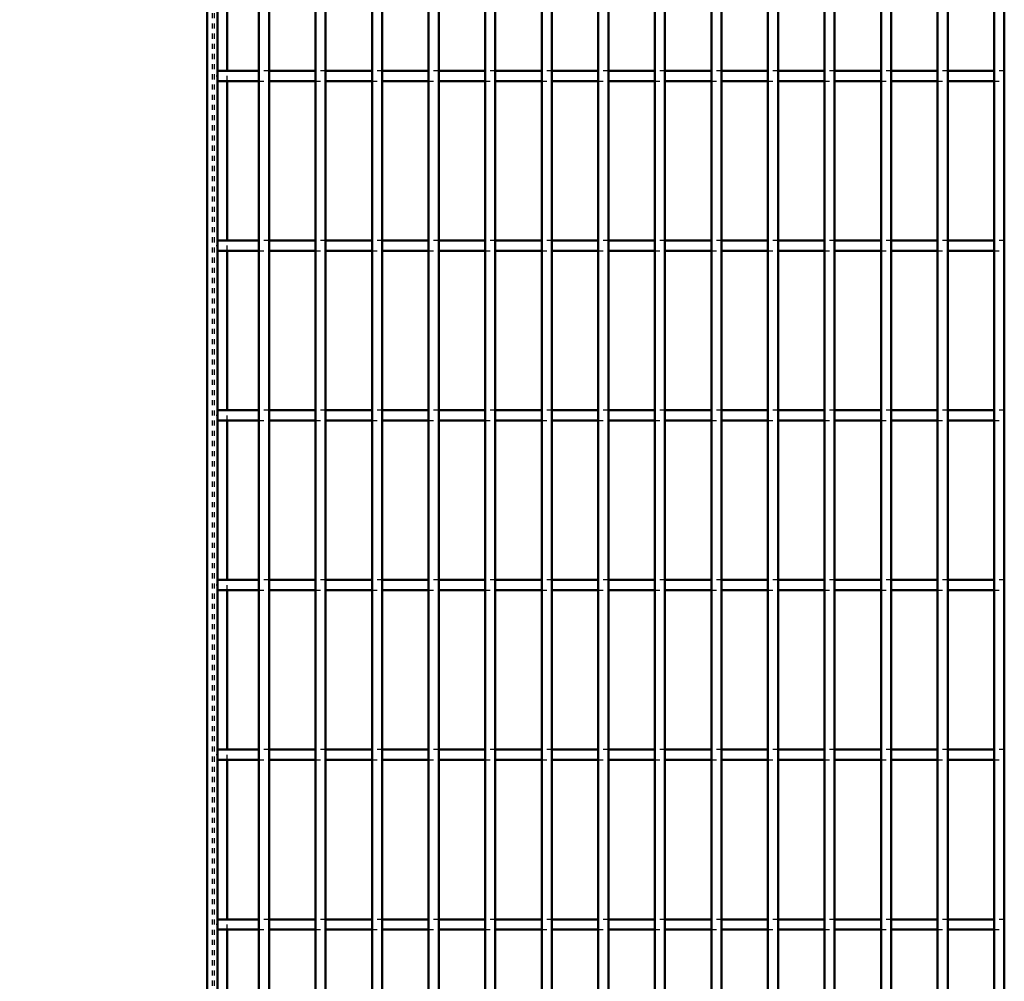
# Model space of a CAD drawing. Header units: millimetres. Extents: x -796 to 511, y -500 to 878.
# Tile 3 of 27: x -487 to -293, y -311 to -122. Entities that reach past the tile are written whole.
import ezdxf

# ---------------------------------------------------------------- set-up
doc = ezdxf.new("R2010")
doc.units = ezdxf.units.MM
doc.linetypes.add('Dashed', pattern=[2, 1, -1])
for name, color, linetype, lineweight in [('2d ConnectionPoints', 7, 'Continuous', 50), ('AM_0', 7, 'Continuous', 50), ('AM_5', 3, 'Continuous', 25), ('AM_9', 6, 'Dashed', 25)]:
    doc.layers.add(name, color=color, linetype=linetype, lineweight=lineweight)
doc.dimstyles.new('ISO-25', dxfattribs={"dimtxt": 2.5, "dimasz": 2.5, "dimexe": 1.25, "dimexo": 0.625, "dimtad": 1, "dimtxsty": 'Standard', "dimcen": 2.5, "dimadec": 0, "dimazin": 0, "dimtfac": 1, "dimtmove": 0, "dimatfit": 3, "dimfxl": 1, "dimarcsym": 0})

# ---------------------------------------------------------------- blocks, each defined once
blk = doc.blocks.new('3_twefc4wqy9pt9drhxivtimesd________0_in_LPP230331121190010003500_4')
at = {"layer": 'AM_0'}
for p, q in [((-439.845, -498), (-439.845, 498)), ((-437.845, -498), (-437.845, 498))]:
    blk.add_line(p, q, dxfattribs=at)
blk = doc.blocks.new('4_y2v9lfoh8xv8pfwpkh994w0oa________0_in_LPP230331121190010003500_4')
at = {"layer": 'AM_0'}
for p, q in [((-428.735, -498), (-428.735, 498)), ((-426.735, -498), (-426.735, 498))]:
    blk.add_line(p, q, dxfattribs=at)
blk = doc.blocks.new('5_xstwkeu9tbbggo5l43rgbr15n________0_in_LPP230331121190010003500_4')
at = {"layer": 'AM_0'}
for p, q in [((-417.625, -498), (-417.625, 498)), ((-415.625, -498), (-415.625, 498))]:
    blk.add_line(p, q, dxfattribs=at)
blk = doc.blocks.new('6_81m2d342fucfhji1vlv71qb2g________0_in_LPP230331121190010003500_4')
at = {"layer": 'AM_0'}
for p, q in [((-406.515, -498), (-406.515, 498)), ((-404.515, -498), (-404.515, 498))]:
    blk.add_line(p, q, dxfattribs=at)
blk = doc.blocks.new('7_srmgko8tgmb45jmji1effn18k________0_in_LPP230331121190010003500_4')
at = {"layer": 'AM_0'}
for p, q in [((-395.405, -498), (-395.405, 498)), ((-393.405, -498), (-393.405, 498))]:
    blk.add_line(p, q, dxfattribs=at)
blk = doc.blocks.new('8_e5spgnld1ubi8iixzpov5bzbc________0_in_LPP230331121190010003500_4')
at = {"layer": 'AM_0'}
for p, q in [((-384.295, -498), (-384.295, 498)), ((-382.295, -498), (-382.295, 498))]:
    blk.add_line(p, q, dxfattribs=at)
blk = doc.blocks.new('9_m7ba1gscdusn1tk2janabauuv________0_in_LPP230331121190010003500_4')
at = {"layer": 'AM_0'}
for p, q in [((-373.185, -498), (-373.185, 498)), ((-371.185, -498), (-371.185, 498))]:
    blk.add_line(p, q, dxfattribs=at)
blk = doc.blocks.new('10_p0fua1bbjc71pos6986tp3a4q________0_in_LPP230331121190010003500_4')
at = {"layer": 'AM_0'}
for p, q in [((-362.075, -498), (-362.075, 498)), ((-360.075, -498), (-360.075, 498))]:
    blk.add_line(p, q, dxfattribs=at)
blk = doc.blocks.new('11_caj3js1nyfqwdr86md7m94x6o________0_in_LPP230331121190010003500_4')
at = {"layer": 'AM_0'}
for p, q in [((-350.965, -498), (-350.965, 498)), ((-348.965, -498), (-348.965, 498))]:
    blk.add_line(p, q, dxfattribs=at)
blk = doc.blocks.new('12_queaogbuah0anxerkaszmd271________0_in_LPP230331121190010003500_4')
at = {"layer": 'AM_0'}
for p, q in [((-339.855, -498), (-339.855, 498)), ((-337.855, -498), (-337.855, 498))]:
    blk.add_line(p, q, dxfattribs=at)
blk = doc.blocks.new('13_tvjpty68c7vpq75gbgkeg75sc________0_in_LPP230331121190010003500_4')
at = {"layer": 'AM_0'}
for p, q in [((-328.745, -498), (-328.745, 498)), ((-326.745, -498), (-326.745, 498))]:
    blk.add_line(p, q, dxfattribs=at)
blk = doc.blocks.new('14_bwq1hydxvzdm4c4w3hs46k72s________0_in_LPP230331121190010003500_4')
at = {"layer": 'AM_0'}
for p, q in [((-317.635, -498), (-317.635, 498)), ((-315.635, -498), (-315.635, 498))]:
    blk.add_line(p, q, dxfattribs=at)
blk = doc.blocks.new('15_mlcw6q6k2vmyfkqtnvxl1a87k________0_in_LPP230331121190010003500_4')
at = {"layer": 'AM_0'}
for p, q in [((-306.525, -498), (-306.525, 498)), ((-304.525, -498), (-304.525, 498))]:
    blk.add_line(p, q, dxfattribs=at)
blk = doc.blocks.new('16_3q07gxdqfh2lvdhuzvlqqbhyi________0_in_LPP230331121190010003500_4')
at = {"layer": 'AM_0'}
for p, q in [((-295.415, -498), (-295.415, 498)), ((-293.415, -498), (-293.415, 498))]:
    blk.add_line(p, q, dxfattribs=at)
blk = doc.blocks.new('89_co8ar75vhdtif04k8bw2kjbhg________0_in_LPP230331121190010003500_4')
at = {"layer": 'AM_0'}
for p, q in [((-439.845, -298.97), (-448, -298.97)), ((-448, -298.97), (-448, -300.97)), ((-439.845, -298.97), (-439.845, -300.97)), ((-428.735, -298.97), (-437.845, -298.97)), ((-437.845, -300.97), (-437.845, -298.97)), ((-428.735, -298.97), (-428.735, -300.97)), ((-417.625, -298.97), (-426.735, -298.97)), ((-426.735, -300.97), (-426.735, -298.97)), ((-417.625, -298.97), (-417.625, -300.97)), ((-406.515, -298.97), (-415.625, -298.97)), ((-415.625, -300.97), (-415.625, -298.97)), ((-406.515, -298.97), (-406.515, -300.97)), ((-395.405, -298.97), (-404.515, -298.97)), ((-404.515, -300.97), (-404.515, -298.97)), ((-395.405, -298.97), (-395.405, -300.97)), ((-384.295, -298.97), (-393.405, -298.97)), ((-393.405, -300.97), (-393.405, -298.97)), ((-384.295, -298.97), (-384.295, -300.97)), ((-373.185, -298.97), (-382.295, -298.97)), ((-382.295, -300.97), (-382.295, -298.97)), ((-373.185, -298.97), (-373.185, -300.97)), ((-362.075, -298.97), (-371.185, -298.97)), ((-371.185, -300.97), (-371.185, -298.97)), ((-362.075, -298.97), (-362.075, -300.97)), ((-350.965, -298.97), (-360.075, -298.97)), ((-360.075, -300.97), (-360.075, -298.97)), ((-350.965, -298.97), (-350.965, -300.97)), ((-339.855, -298.97), (-348.965, -298.97)), ((-348.965, -300.97), (-348.965, -298.97)), ((-339.855, -298.97), (-339.855, -300.97)), ((-328.745, -298.97), (-337.855, -298.97)), ((-337.855, -300.97), (-337.855, -298.97)), ((-328.745, -298.97), (-328.745, -300.97)), ((-317.635, -298.97), (-326.745, -298.97)), ((-326.745, -300.97), (-326.745, -298.97)), ((-317.635, -298.97), (-317.635, -300.97)), ((-306.525, -298.97), (-315.635, -298.97)), ((-315.635, -300.97), (-315.635, -298.97)), ((-306.525, -298.97), (-306.525, -300.97)), ((-295.415, -298.97), (-304.525, -298.97)), ((-304.525, -300.97), (-304.525, -298.97)), ((-295.415, -298.97), (-295.415, -300.97)), ((-439.845, -300.97), (-448, -300.97)), ((-428.735, -300.97), (-437.845, -300.97)), ((-417.625, -300.97), (-426.735, -300.97)), ((-406.515, -300.97), (-415.625, -300.97)), ((-395.405, -300.97), (-404.515, -300.97)), ((-384.295, -300.97), (-393.405, -300.97)), ((-373.185, -300.97), (-382.295, -300.97)), ((-362.075, -300.97), (-371.185, -300.97)), ((-350.965, -300.97), (-360.075, -300.97)), ((-339.855, -300.97), (-348.965, -300.97)), ((-328.745, -300.97), (-337.855, -300.97)), ((-317.635, -300.97), (-326.745, -300.97)), ((-306.525, -300.97), (-315.635, -300.97)), ((-295.415, -300.97), (-304.525, -300.97))]:
    blk.add_line(p, q, dxfattribs=at)
at = {"layer": 'AM_9'}
for p, q in [((-437.845, -298.97), (-439.845, -298.97)), ((-426.735, -298.97), (-428.735, -298.97)), ((-415.625, -298.97), (-417.625, -298.97)), ((-404.515, -298.97), (-406.515, -298.97)), ((-393.405, -298.97), (-395.405, -298.97)), ((-382.295, -298.97), (-384.295, -298.97)), ((-371.185, -298.97), (-373.185, -298.97)), ((-360.075, -298.97), (-362.075, -298.97)), ((-348.965, -298.97), (-350.965, -298.97)), ((-337.855, -298.97), (-339.855, -298.97)), ((-326.745, -298.97), (-328.745, -298.97)), ((-315.635, -298.97), (-317.635, -298.97)), ((-304.525, -298.97), (-306.525, -298.97)), ((-293.415, -298.97), (-295.415, -298.97)), ((-439.845, -300.97), (-437.845, -300.97)), ((-428.735, -300.97), (-426.735, -300.97)), ((-417.625, -300.97), (-415.625, -300.97)), ((-406.515, -300.97), (-404.515, -300.97)), ((-395.405, -300.97), (-393.405, -300.97)), ((-384.295, -300.97), (-382.295, -300.97)), ((-373.185, -300.97), (-371.185, -300.97)), ((-362.075, -300.97), (-360.075, -300.97)), ((-350.965, -300.97), (-348.965, -300.97)), ((-339.855, -300.97), (-337.855, -300.97)), ((-328.745, -300.97), (-326.745, -300.97)), ((-317.635, -300.97), (-315.635, -300.97)), ((-306.525, -300.97), (-304.525, -300.97)), ((-295.415, -300.97), (-293.415, -300.97))]:
    blk.add_line(p, q, dxfattribs=at)
blk = doc.blocks.new('90_484mknr572n0uvb9rv74jl7uk________0_in_LPP230331121190010003500_4')
at = {"layer": 'AM_0'}
for p, q in [((-439.845, -265.64), (-448, -265.64)), ((-448, -265.64), (-448, -267.64)), ((-439.845, -265.64), (-439.845, -267.64)), ((-428.735, -265.64), (-437.845, -265.64)), ((-437.845, -267.64), (-437.845, -265.64)), ((-428.735, -265.64), (-428.735, -267.64)), ((-417.625, -265.64), (-426.735, -265.64)), ((-426.735, -267.64), (-426.735, -265.64)), ((-417.625, -265.64), (-417.625, -267.64)), ((-406.515, -265.64), (-415.625, -265.64)), ((-415.625, -267.64), (-415.625, -265.64)), ((-406.515, -265.64), (-406.515, -267.64)), ((-395.405, -265.64), (-404.515, -265.64)), ((-404.515, -267.64), (-404.515, -265.64)), ((-395.405, -265.64), (-395.405, -267.64)), ((-384.295, -265.64), (-393.405, -265.64)), ((-393.405, -267.64), (-393.405, -265.64)), ((-384.295, -265.64), (-384.295, -267.64)), ((-373.185, -265.64), (-382.295, -265.64)), ((-382.295, -267.64), (-382.295, -265.64)), ((-373.185, -265.64), (-373.185, -267.64)), ((-362.075, -265.64), (-371.185, -265.64)), ((-371.185, -267.64), (-371.185, -265.64)), ((-362.075, -265.64), (-362.075, -267.64)), ((-350.965, -265.64), (-360.075, -265.64)), ((-360.075, -267.64), (-360.075, -265.64)), ((-350.965, -265.64), (-350.965, -267.64)), ((-339.855, -265.64), (-348.965, -265.64)), ((-348.965, -267.64), (-348.965, -265.64)), ((-339.855, -265.64), (-339.855, -267.64)), ((-328.745, -265.64), (-337.855, -265.64)), ((-337.855, -267.64), (-337.855, -265.64)), ((-328.745, -265.64), (-328.745, -267.64)), ((-317.635, -265.64), (-326.745, -265.64)), ((-326.745, -267.64), (-326.745, -265.64)), ((-317.635, -265.64), (-317.635, -267.64)), ((-306.525, -265.64), (-315.635, -265.64)), ((-315.635, -267.64), (-315.635, -265.64)), ((-306.525, -265.64), (-306.525, -267.64)), ((-295.415, -265.64), (-304.525, -265.64)), ((-304.525, -267.64), (-304.525, -265.64)), ((-295.415, -265.64), (-295.415, -267.64)), ((-439.845, -267.64), (-448, -267.64)), ((-428.735, -267.64), (-437.845, -267.64)), ((-417.625, -267.64), (-426.735, -267.64)), ((-406.515, -267.64), (-415.625, -267.64)), ((-395.405, -267.64), (-404.515, -267.64)), ((-384.295, -267.64), (-393.405, -267.64)), ((-373.185, -267.64), (-382.295, -267.64)), ((-362.075, -267.64), (-371.185, -267.64)), ((-350.965, -267.64), (-360.075, -267.64)), ((-339.855, -267.64), (-348.965, -267.64)), ((-328.745, -267.64), (-337.855, -267.64)), ((-317.635, -267.64), (-326.745, -267.64)), ((-306.525, -267.64), (-315.635, -267.64)), ((-295.415, -267.64), (-304.525, -267.64))]:
    blk.add_line(p, q, dxfattribs=at)
at = {"layer": 'AM_9'}
for p, q in [((-437.845, -265.64), (-439.845, -265.64)), ((-426.735, -265.64), (-428.735, -265.64)), ((-415.625, -265.64), (-417.625, -265.64)), ((-404.515, -265.64), (-406.515, -265.64)), ((-393.405, -265.64), (-395.405, -265.64)), ((-382.295, -265.64), (-384.295, -265.64)), ((-371.185, -265.64), (-373.185, -265.64)), ((-360.075, -265.64), (-362.075, -265.64)), ((-348.965, -265.64), (-350.965, -265.64)), ((-337.855, -265.64), (-339.855, -265.64)), ((-326.745, -265.64), (-328.745, -265.64)), ((-315.635, -265.64), (-317.635, -265.64)), ((-304.525, -265.64), (-306.525, -265.64)), ((-293.415, -265.64), (-295.415, -265.64)), ((-439.845, -267.64), (-437.845, -267.64)), ((-428.735, -267.64), (-426.735, -267.64)), ((-417.625, -267.64), (-415.625, -267.64)), ((-406.515, -267.64), (-404.515, -267.64)), ((-395.405, -267.64), (-393.405, -267.64)), ((-384.295, -267.64), (-382.295, -267.64)), ((-373.185, -267.64), (-371.185, -267.64)), ((-362.075, -267.64), (-360.075, -267.64)), ((-350.965, -267.64), (-348.965, -267.64)), ((-339.855, -267.64), (-337.855, -267.64)), ((-328.745, -267.64), (-326.745, -267.64)), ((-317.635, -267.64), (-315.635, -267.64)), ((-306.525, -267.64), (-304.525, -267.64)), ((-295.415, -267.64), (-293.415, -267.64))]:
    blk.add_line(p, q, dxfattribs=at)
blk = doc.blocks.new('91_jrxk7demmwbjbhl1pzn9ami5c________0_in_LPP230331121190010003500_4')
at = {"layer": 'AM_0'}
for p, q in [((-439.845, -232.31), (-448, -232.31)), ((-448, -232.31), (-448, -234.31)), ((-439.845, -232.31), (-439.845, -234.31)), ((-428.735, -232.31), (-437.845, -232.31)), ((-437.845, -234.31), (-437.845, -232.31)), ((-428.735, -232.31), (-428.735, -234.31)), ((-417.625, -232.31), (-426.735, -232.31)), ((-426.735, -234.31), (-426.735, -232.31)), ((-417.625, -232.31), (-417.625, -234.31)), ((-406.515, -232.31), (-415.625, -232.31)), ((-415.625, -234.31), (-415.625, -232.31)), ((-406.515, -232.31), (-406.515, -234.31)), ((-395.405, -232.31), (-404.515, -232.31)), ((-404.515, -234.31), (-404.515, -232.31)), ((-395.405, -232.31), (-395.405, -234.31)), ((-384.295, -232.31), (-393.405, -232.31)), ((-393.405, -234.31), (-393.405, -232.31)), ((-384.295, -232.31), (-384.295, -234.31)), ((-373.185, -232.31), (-382.295, -232.31)), ((-382.295, -234.31), (-382.295, -232.31)), ((-373.185, -232.31), (-373.185, -234.31)), ((-362.075, -232.31), (-371.185, -232.31)), ((-371.185, -234.31), (-371.185, -232.31)), ((-362.075, -232.31), (-362.075, -234.31)), ((-350.965, -232.31), (-360.075, -232.31)), ((-360.075, -234.31), (-360.075, -232.31)), ((-350.965, -232.31), (-350.965, -234.31)), ((-339.855, -232.31), (-348.965, -232.31)), ((-348.965, -234.31), (-348.965, -232.31)), ((-339.855, -232.31), (-339.855, -234.31)), ((-328.745, -232.31), (-337.855, -232.31)), ((-337.855, -234.31), (-337.855, -232.31)), ((-328.745, -232.31), (-328.745, -234.31)), ((-317.635, -232.31), (-326.745, -232.31)), ((-326.745, -234.31), (-326.745, -232.31)), ((-317.635, -232.31), (-317.635, -234.31)), ((-306.525, -232.31), (-315.635, -232.31)), ((-315.635, -234.31), (-315.635, -232.31)), ((-306.525, -232.31), (-306.525, -234.31)), ((-295.415, -232.31), (-304.525, -232.31)), ((-304.525, -234.31), (-304.525, -232.31)), ((-295.415, -232.31), (-295.415, -234.31)), ((-439.845, -234.31), (-448, -234.31)), ((-428.735, -234.31), (-437.845, -234.31)), ((-417.625, -234.31), (-426.735, -234.31)), ((-406.515, -234.31), (-415.625, -234.31)), ((-395.405, -234.31), (-404.515, -234.31)), ((-384.295, -234.31), (-393.405, -234.31)), ((-373.185, -234.31), (-382.295, -234.31)), ((-362.075, -234.31), (-371.185, -234.31)), ((-350.965, -234.31), (-360.075, -234.31)), ((-339.855, -234.31), (-348.965, -234.31)), ((-328.745, -234.31), (-337.855, -234.31)), ((-317.635, -234.31), (-326.745, -234.31)), ((-306.525, -234.31), (-315.635, -234.31)), ((-295.415, -234.31), (-304.525, -234.31))]:
    blk.add_line(p, q, dxfattribs=at)
at = {"layer": 'AM_9'}
for p, q in [((-437.845, -232.31), (-439.845, -232.31)), ((-426.735, -232.31), (-428.735, -232.31)), ((-415.625, -232.31), (-417.625, -232.31)), ((-404.515, -232.31), (-406.515, -232.31)), ((-393.405, -232.31), (-395.405, -232.31)), ((-382.295, -232.31), (-384.295, -232.31)), ((-371.185, -232.31), (-373.185, -232.31)), ((-360.075, -232.31), (-362.075, -232.31)), ((-348.965, -232.31), (-350.965, -232.31)), ((-337.855, -232.31), (-339.855, -232.31)), ((-326.745, -232.31), (-328.745, -232.31)), ((-315.635, -232.31), (-317.635, -232.31)), ((-304.525, -232.31), (-306.525, -232.31)), ((-293.415, -232.31), (-295.415, -232.31)), ((-439.845, -234.31), (-437.845, -234.31)), ((-428.735, -234.31), (-426.735, -234.31)), ((-417.625, -234.31), (-415.625, -234.31)), ((-406.515, -234.31), (-404.515, -234.31)), ((-395.405, -234.31), (-393.405, -234.31)), ((-384.295, -234.31), (-382.295, -234.31)), ((-373.185, -234.31), (-371.185, -234.31)), ((-362.075, -234.31), (-360.075, -234.31)), ((-350.965, -234.31), (-348.965, -234.31)), ((-339.855, -234.31), (-337.855, -234.31)), ((-328.745, -234.31), (-326.745, -234.31)), ((-317.635, -234.31), (-315.635, -234.31)), ((-306.525, -234.31), (-304.525, -234.31)), ((-295.415, -234.31), (-293.415, -234.31))]:
    blk.add_line(p, q, dxfattribs=at)
blk = doc.blocks.new('92_soaw418vjjt63ru3uif19c9va________0_in_LPP230331121190010003500_4')
at = {"layer": 'AM_0'}
for p, q in [((-439.845, -198.98), (-448, -198.98)), ((-448, -198.98), (-448, -200.98)), ((-439.845, -198.98), (-439.845, -200.98)), ((-428.735, -198.98), (-437.845, -198.98)), ((-437.845, -200.98), (-437.845, -198.98)), ((-428.735, -198.98), (-428.735, -200.98)), ((-417.625, -198.98), (-426.735, -198.98)), ((-426.735, -200.98), (-426.735, -198.98)), ((-417.625, -198.98), (-417.625, -200.98)), ((-406.515, -198.98), (-415.625, -198.98)), ((-415.625, -200.98), (-415.625, -198.98)), ((-406.515, -198.98), (-406.515, -200.98)), ((-395.405, -198.98), (-404.515, -198.98)), ((-404.515, -200.98), (-404.515, -198.98)), ((-395.405, -198.98), (-395.405, -200.98)), ((-384.295, -198.98), (-393.405, -198.98)), ((-393.405, -200.98), (-393.405, -198.98)), ((-384.295, -198.98), (-384.295, -200.98)), ((-373.185, -198.98), (-382.295, -198.98)), ((-382.295, -200.98), (-382.295, -198.98)), ((-373.185, -198.98), (-373.185, -200.98)), ((-362.075, -198.98), (-371.185, -198.98)), ((-371.185, -200.98), (-371.185, -198.98)), ((-362.075, -198.98), (-362.075, -200.98)), ((-350.965, -198.98), (-360.075, -198.98)), ((-360.075, -200.98), (-360.075, -198.98)), ((-350.965, -198.98), (-350.965, -200.98)), ((-339.855, -198.98), (-348.965, -198.98)), ((-348.965, -200.98), (-348.965, -198.98)), ((-339.855, -198.98), (-339.855, -200.98)), ((-328.745, -198.98), (-337.855, -198.98)), ((-337.855, -200.98), (-337.855, -198.98)), ((-328.745, -198.98), (-328.745, -200.98)), ((-317.635, -198.98), (-326.745, -198.98)), ((-326.745, -200.98), (-326.745, -198.98)), ((-317.635, -198.98), (-317.635, -200.98)), ((-306.525, -198.98), (-315.635, -198.98)), ((-315.635, -200.98), (-315.635, -198.98)), ((-306.525, -198.98), (-306.525, -200.98)), ((-295.415, -198.98), (-304.525, -198.98)), ((-304.525, -200.98), (-304.525, -198.98)), ((-295.415, -198.98), (-295.415, -200.98)), ((-439.845, -200.98), (-448, -200.98)), ((-428.735, -200.98), (-437.845, -200.98)), ((-417.625, -200.98), (-426.735, -200.98)), ((-406.515, -200.98), (-415.625, -200.98)), ((-395.405, -200.98), (-404.515, -200.98)), ((-384.295, -200.98), (-393.405, -200.98)), ((-373.185, -200.98), (-382.295, -200.98)), ((-362.075, -200.98), (-371.185, -200.98)), ((-350.965, -200.98), (-360.075, -200.98)), ((-339.855, -200.98), (-348.965, -200.98)), ((-328.745, -200.98), (-337.855, -200.98)), ((-317.635, -200.98), (-326.745, -200.98)), ((-306.525, -200.98), (-315.635, -200.98)), ((-295.415, -200.98), (-304.525, -200.98))]:
    blk.add_line(p, q, dxfattribs=at)
at = {"layer": 'AM_9'}
for p, q in [((-437.845, -198.98), (-439.845, -198.98)), ((-426.735, -198.98), (-428.735, -198.98)), ((-415.625, -198.98), (-417.625, -198.98)), ((-404.515, -198.98), (-406.515, -198.98)), ((-393.405, -198.98), (-395.405, -198.98)), ((-382.295, -198.98), (-384.295, -198.98)), ((-371.185, -198.98), (-373.185, -198.98)), ((-360.075, -198.98), (-362.075, -198.98)), ((-348.965, -198.98), (-350.965, -198.98)), ((-337.855, -198.98), (-339.855, -198.98)), ((-326.745, -198.98), (-328.745, -198.98)), ((-315.635, -198.98), (-317.635, -198.98)), ((-304.525, -198.98), (-306.525, -198.98)), ((-293.415, -198.98), (-295.415, -198.98)), ((-439.845, -200.98), (-437.845, -200.98)), ((-428.735, -200.98), (-426.735, -200.98)), ((-417.625, -200.98), (-415.625, -200.98)), ((-406.515, -200.98), (-404.515, -200.98)), ((-395.405, -200.98), (-393.405, -200.98)), ((-384.295, -200.98), (-382.295, -200.98)), ((-373.185, -200.98), (-371.185, -200.98)), ((-362.075, -200.98), (-360.075, -200.98)), ((-350.965, -200.98), (-348.965, -200.98)), ((-339.855, -200.98), (-337.855, -200.98)), ((-328.745, -200.98), (-326.745, -200.98)), ((-317.635, -200.98), (-315.635, -200.98)), ((-306.525, -200.98), (-304.525, -200.98)), ((-295.415, -200.98), (-293.415, -200.98))]:
    blk.add_line(p, q, dxfattribs=at)
blk = doc.blocks.new('93_67cjhosca1n6iag7vtim92wia________0_in_LPP230331121190010003500_4')
at = {"layer": 'AM_0'}
for p, q in [((-439.845, -165.65), (-448, -165.65)), ((-448, -165.65), (-448, -167.65)), ((-439.845, -165.65), (-439.845, -167.65)), ((-428.735, -165.65), (-437.845, -165.65)), ((-437.845, -167.65), (-437.845, -165.65)), ((-428.735, -165.65), (-428.735, -167.65)), ((-417.625, -165.65), (-426.735, -165.65)), ((-426.735, -167.65), (-426.735, -165.65)), ((-417.625, -165.65), (-417.625, -167.65)), ((-406.515, -165.65), (-415.625, -165.65)), ((-415.625, -167.65), (-415.625, -165.65)), ((-406.515, -165.65), (-406.515, -167.65)), ((-395.405, -165.65), (-404.515, -165.65)), ((-404.515, -167.65), (-404.515, -165.65)), ((-395.405, -165.65), (-395.405, -167.65)), ((-384.295, -165.65), (-393.405, -165.65)), ((-393.405, -167.65), (-393.405, -165.65)), ((-384.295, -165.65), (-384.295, -167.65)), ((-373.185, -165.65), (-382.295, -165.65)), ((-382.295, -167.65), (-382.295, -165.65)), ((-373.185, -165.65), (-373.185, -167.65)), ((-362.075, -165.65), (-371.185, -165.65)), ((-371.185, -167.65), (-371.185, -165.65)), ((-362.075, -165.65), (-362.075, -167.65)), ((-350.965, -165.65), (-360.075, -165.65)), ((-360.075, -167.65), (-360.075, -165.65)), ((-350.965, -165.65), (-350.965, -167.65)), ((-339.855, -165.65), (-348.965, -165.65)), ((-348.965, -167.65), (-348.965, -165.65)), ((-339.855, -165.65), (-339.855, -167.65)), ((-328.745, -165.65), (-337.855, -165.65)), ((-337.855, -167.65), (-337.855, -165.65)), ((-328.745, -165.65), (-328.745, -167.65)), ((-317.635, -165.65), (-326.745, -165.65)), ((-326.745, -167.65), (-326.745, -165.65)), ((-317.635, -165.65), (-317.635, -167.65)), ((-306.525, -165.65), (-315.635, -165.65)), ((-315.635, -167.65), (-315.635, -165.65)), ((-306.525, -165.65), (-306.525, -167.65)), ((-295.415, -165.65), (-304.525, -165.65)), ((-304.525, -167.65), (-304.525, -165.65)), ((-295.415, -165.65), (-295.415, -167.65)), ((-439.845, -167.65), (-448, -167.65)), ((-428.735, -167.65), (-437.845, -167.65)), ((-417.625, -167.65), (-426.735, -167.65)), ((-406.515, -167.65), (-415.625, -167.65)), ((-395.405, -167.65), (-404.515, -167.65)), ((-384.295, -167.65), (-393.405, -167.65)), ((-373.185, -167.65), (-382.295, -167.65)), ((-362.075, -167.65), (-371.185, -167.65)), ((-350.965, -167.65), (-360.075, -167.65)), ((-339.855, -167.65), (-348.965, -167.65)), ((-328.745, -167.65), (-337.855, -167.65)), ((-317.635, -167.65), (-326.745, -167.65)), ((-306.525, -167.65), (-315.635, -167.65)), ((-295.415, -167.65), (-304.525, -167.65))]:
    blk.add_line(p, q, dxfattribs=at)
at = {"layer": 'AM_9'}
for p, q in [((-437.845, -165.65), (-439.845, -165.65)), ((-426.735, -165.65), (-428.735, -165.65)), ((-415.625, -165.65), (-417.625, -165.65)), ((-404.515, -165.65), (-406.515, -165.65)), ((-393.405, -165.65), (-395.405, -165.65)), ((-382.295, -165.65), (-384.295, -165.65)), ((-371.185, -165.65), (-373.185, -165.65)), ((-360.075, -165.65), (-362.075, -165.65)), ((-348.965, -165.65), (-350.965, -165.65)), ((-337.855, -165.65), (-339.855, -165.65)), ((-326.745, -165.65), (-328.745, -165.65)), ((-315.635, -165.65), (-317.635, -165.65)), ((-304.525, -165.65), (-306.525, -165.65)), ((-293.415, -165.65), (-295.415, -165.65)), ((-439.845, -167.65), (-437.845, -167.65)), ((-428.735, -167.65), (-426.735, -167.65)), ((-417.625, -167.65), (-415.625, -167.65)), ((-406.515, -167.65), (-404.515, -167.65)), ((-395.405, -167.65), (-393.405, -167.65)), ((-384.295, -167.65), (-382.295, -167.65)), ((-373.185, -167.65), (-371.185, -167.65)), ((-362.075, -167.65), (-360.075, -167.65)), ((-350.965, -167.65), (-348.965, -167.65)), ((-339.855, -167.65), (-337.855, -167.65)), ((-328.745, -167.65), (-326.745, -167.65)), ((-317.635, -167.65), (-315.635, -167.65)), ((-306.525, -167.65), (-304.525, -167.65)), ((-295.415, -167.65), (-293.415, -167.65))]:
    blk.add_line(p, q, dxfattribs=at)
blk = doc.blocks.new('94_dfzr6m5kmc3lfha6l3w6uyhso________0_in_LPP230331121190010003500_4')
at = {"layer": 'AM_0'}
for p, q in [((-439.845, -132.32), (-448, -132.32)), ((-448, -132.32), (-448, -134.32)), ((-439.845, -132.32), (-439.845, -134.32)), ((-428.735, -132.32), (-437.845, -132.32)), ((-437.845, -134.32), (-437.845, -132.32)), ((-428.735, -132.32), (-428.735, -134.32)), ((-417.625, -132.32), (-426.735, -132.32)), ((-426.735, -134.32), (-426.735, -132.32)), ((-417.625, -132.32), (-417.625, -134.32)), ((-406.515, -132.32), (-415.625, -132.32)), ((-415.625, -134.32), (-415.625, -132.32)), ((-406.515, -132.32), (-406.515, -134.32)), ((-395.405, -132.32), (-404.515, -132.32)), ((-404.515, -134.32), (-404.515, -132.32)), ((-395.405, -132.32), (-395.405, -134.32)), ((-384.295, -132.32), (-393.405, -132.32)), ((-393.405, -134.32), (-393.405, -132.32)), ((-384.295, -132.32), (-384.295, -134.32)), ((-373.185, -132.32), (-382.295, -132.32)), ((-382.295, -134.32), (-382.295, -132.32)), ((-373.185, -132.32), (-373.185, -134.32)), ((-362.075, -132.32), (-371.185, -132.32)), ((-371.185, -134.32), (-371.185, -132.32)), ((-362.075, -132.32), (-362.075, -134.32)), ((-350.965, -132.32), (-360.075, -132.32)), ((-360.075, -134.32), (-360.075, -132.32)), ((-350.965, -132.32), (-350.965, -134.32)), ((-339.855, -132.32), (-348.965, -132.32)), ((-348.965, -134.32), (-348.965, -132.32)), ((-339.855, -132.32), (-339.855, -134.32)), ((-328.745, -132.32), (-337.855, -132.32)), ((-337.855, -134.32), (-337.855, -132.32)), ((-328.745, -132.32), (-328.745, -134.32)), ((-317.635, -132.32), (-326.745, -132.32)), ((-326.745, -134.32), (-326.745, -132.32)), ((-317.635, -132.32), (-317.635, -134.32)), ((-306.525, -132.32), (-315.635, -132.32)), ((-315.635, -134.32), (-315.635, -132.32)), ((-306.525, -132.32), (-306.525, -134.32)), ((-295.415, -132.32), (-304.525, -132.32)), ((-304.525, -134.32), (-304.525, -132.32)), ((-295.415, -132.32), (-295.415, -134.32)), ((-439.845, -134.32), (-448, -134.32)), ((-428.735, -134.32), (-437.845, -134.32)), ((-417.625, -134.32), (-426.735, -134.32)), ((-406.515, -134.32), (-415.625, -134.32)), ((-395.405, -134.32), (-404.515, -134.32)), ((-384.295, -134.32), (-393.405, -134.32)), ((-373.185, -134.32), (-382.295, -134.32)), ((-362.075, -134.32), (-371.185, -134.32)), ((-350.965, -134.32), (-360.075, -134.32)), ((-339.855, -134.32), (-348.965, -134.32)), ((-328.745, -134.32), (-337.855, -134.32)), ((-317.635, -134.32), (-326.745, -134.32)), ((-306.525, -134.32), (-315.635, -134.32)), ((-295.415, -134.32), (-304.525, -134.32))]:
    blk.add_line(p, q, dxfattribs=at)
at = {"layer": 'AM_9'}
for p, q in [((-437.845, -132.32), (-439.845, -132.32)), ((-426.735, -132.32), (-428.735, -132.32)), ((-415.625, -132.32), (-417.625, -132.32)), ((-404.515, -132.32), (-406.515, -132.32)), ((-393.405, -132.32), (-395.405, -132.32)), ((-382.295, -132.32), (-384.295, -132.32)), ((-371.185, -132.32), (-373.185, -132.32)), ((-360.075, -132.32), (-362.075, -132.32)), ((-348.965, -132.32), (-350.965, -132.32)), ((-337.855, -132.32), (-339.855, -132.32)), ((-326.745, -132.32), (-328.745, -132.32)), ((-315.635, -132.32), (-317.635, -132.32)), ((-304.525, -132.32), (-306.525, -132.32)), ((-293.415, -132.32), (-295.415, -132.32)), ((-439.845, -134.32), (-437.845, -134.32)), ((-428.735, -134.32), (-426.735, -134.32)), ((-417.625, -134.32), (-415.625, -134.32)), ((-406.515, -134.32), (-404.515, -134.32)), ((-395.405, -134.32), (-393.405, -134.32)), ((-384.295, -134.32), (-382.295, -134.32)), ((-373.185, -134.32), (-371.185, -134.32)), ((-362.075, -134.32), (-360.075, -134.32)), ((-350.965, -134.32), (-348.965, -134.32)), ((-339.855, -134.32), (-337.855, -134.32)), ((-328.745, -134.32), (-326.745, -134.32)), ((-317.635, -134.32), (-315.635, -134.32)), ((-306.525, -134.32), (-304.525, -134.32)), ((-295.415, -134.32), (-293.415, -134.32))]:
    blk.add_line(p, q, dxfattribs=at)
blk = doc.blocks.new('113_7jgbjzo0d328mdkst9uum5qxs________0_in_LPP230331121190010003500_4')
at = {"layer": 'AM_0'}
for p, q in [((-450, -498), (-450, 498)), ((-448, -498), (-448, 498)), ((-446.05, -132.32), (-446.05, -100.99)), ((-446.05, -165.65), (-446.05, -134.32)), ((-446.05, -198.98), (-446.05, -167.65)), ((-446.05, -232.31), (-446.05, -200.98)), ((-446.05, -265.64), (-446.05, -234.31)), ((-446.05, -298.97), (-446.05, -267.64)), ((-446.05, -332.3), (-446.05, -300.97))]:
    blk.add_line(p, q, dxfattribs=at)
at = {"layer": 'AM_9'}
for p, q in [((-448.99, -498), (-448.99, 498)), ((-448.55, -498), (-448.55, 498)), ((-446.05, -134.32), (-446.05, -132.32)), ((-446.05, -167.65), (-446.05, -165.65)), ((-446.05, -200.98), (-446.05, -198.98)), ((-446.05, -234.31), (-446.05, -232.31)), ((-446.05, -267.64), (-446.05, -265.64)), ((-446.05, -300.97), (-446.05, -298.97))]:
    blk.add_line(p, q, dxfattribs=at)
blk = doc.blocks.new('*D116')
at = {"layer": 'AM_5', "color": 0, "lineweight": -2}
for p, q in [((-450, 500), (-670, 500)), ((-670, 460), (-670, 208.94)), ((-670, -460), (-670, -208.94)), ((-450, -500), (-670, -500))]:
    blk.add_line(p, q, dxfattribs=at)
at = {"layer": 'AM_5', "color": 0}
for points in [[(-663.33, 460), (-676.67, 460), (-670, 500)], [(-676.67, -460), (-663.33, -460), (-670, -500)]]:
    blk.add_solid(points, dxfattribs=at)
at = {"layer": 'Defpoints', "color": 0}
for p in [(-450, 500), (-670, -500), (-450, -500)]:
    blk.add_point(p, dxfattribs=at)
at = {"layer": 'AM_5', "color": 0, "insert": (-670, 0), "char_height": 40, "attachment_point": 5, "rotation": 90}
blk.add_mtext('B = 1000 mm', dxfattribs=at)

msp = doc.modelspace()

# ---------------------------------------------------------------- linework, layer by layer
at = {"layer": '2d ConnectionPoints'}
for p in [(-448, -133.32), (-448, -133.32), (-448, -166.65), (-448, -166.65), (-448, -199.98), (-448, -199.98), (-448, -233.31), (-448, -233.31), (-448, -266.64), (-448, -266.64), (-448, -299.97), (-448, -299.97)]:
    msp.add_point(p, dxfattribs=at)

# ---------------------------------------------------------------- block references
for name in ['113_7jgbjzo0d328mdkst9uum5qxs________0_in_LPP230331121190010003500_4', '3_twefc4wqy9pt9drhxivtimesd________0_in_LPP230331121190010003500_4', '4_y2v9lfoh8xv8pfwpkh994w0oa________0_in_LPP230331121190010003500_4', '5_xstwkeu9tbbggo5l43rgbr15n________0_in_LPP230331121190010003500_4', '6_81m2d342fucfhji1vlv71qb2g________0_in_LPP230331121190010003500_4', '7_srmgko8tgmb45jmji1effn18k________0_in_LPP230331121190010003500_4', '8_e5spgnld1ubi8iixzpov5bzbc________0_in_LPP230331121190010003500_4', '9_m7ba1gscdusn1tk2janabauuv________0_in_LPP230331121190010003500_4', '10_p0fua1bbjc71pos6986tp3a4q________0_in_LPP230331121190010003500_4', '11_caj3js1nyfqwdr86md7m94x6o________0_in_LPP230331121190010003500_4', '12_queaogbuah0anxerkaszmd271________0_in_LPP230331121190010003500_4', '13_tvjpty68c7vpq75gbgkeg75sc________0_in_LPP230331121190010003500_4', '14_bwq1hydxvzdm4c4w3hs46k72s________0_in_LPP230331121190010003500_4', '15_mlcw6q6k2vmyfkqtnvxl1a87k________0_in_LPP230331121190010003500_4', '16_3q07gxdqfh2lvdhuzvlqqbhyi________0_in_LPP230331121190010003500_4', '94_dfzr6m5kmc3lfha6l3w6uyhso________0_in_LPP230331121190010003500_4', '93_67cjhosca1n6iag7vtim92wia________0_in_LPP230331121190010003500_4', '92_soaw418vjjt63ru3uif19c9va________0_in_LPP230331121190010003500_4', '91_jrxk7demmwbjbhl1pzn9ami5c________0_in_LPP230331121190010003500_4', '90_484mknr572n0uvb9rv74jl7uk________0_in_LPP230331121190010003500_4', '89_co8ar75vhdtif04k8bw2kjbhg________0_in_LPP230331121190010003500_4']:
    msp.add_blockref(name, (0, 0))

# ---------------------------------------------------------------- dimensions: what is measured, and where the dimension line sits
at = {"layer": 'AM_5'}
dim = msp.add_linear_dim(base=(-670, -500), p1=(-450, 500), p2=(-450, -500), angle=90, text='B = 1000 mm', dimstyle='ISO-25', override={"dimtxt": 40, "dimasz": 40, "dimexe": 0, "dimexo": 0, "dimgap": 12}, dxfattribs=at)
dim.commit()
dim.dimension.update_dxf_attribs({"geometry": '*D116', "text_midpoint": (-670, 0), "dimtype": 160, "text_rotation": 90})

doc.saveas('drawing.dxf')
